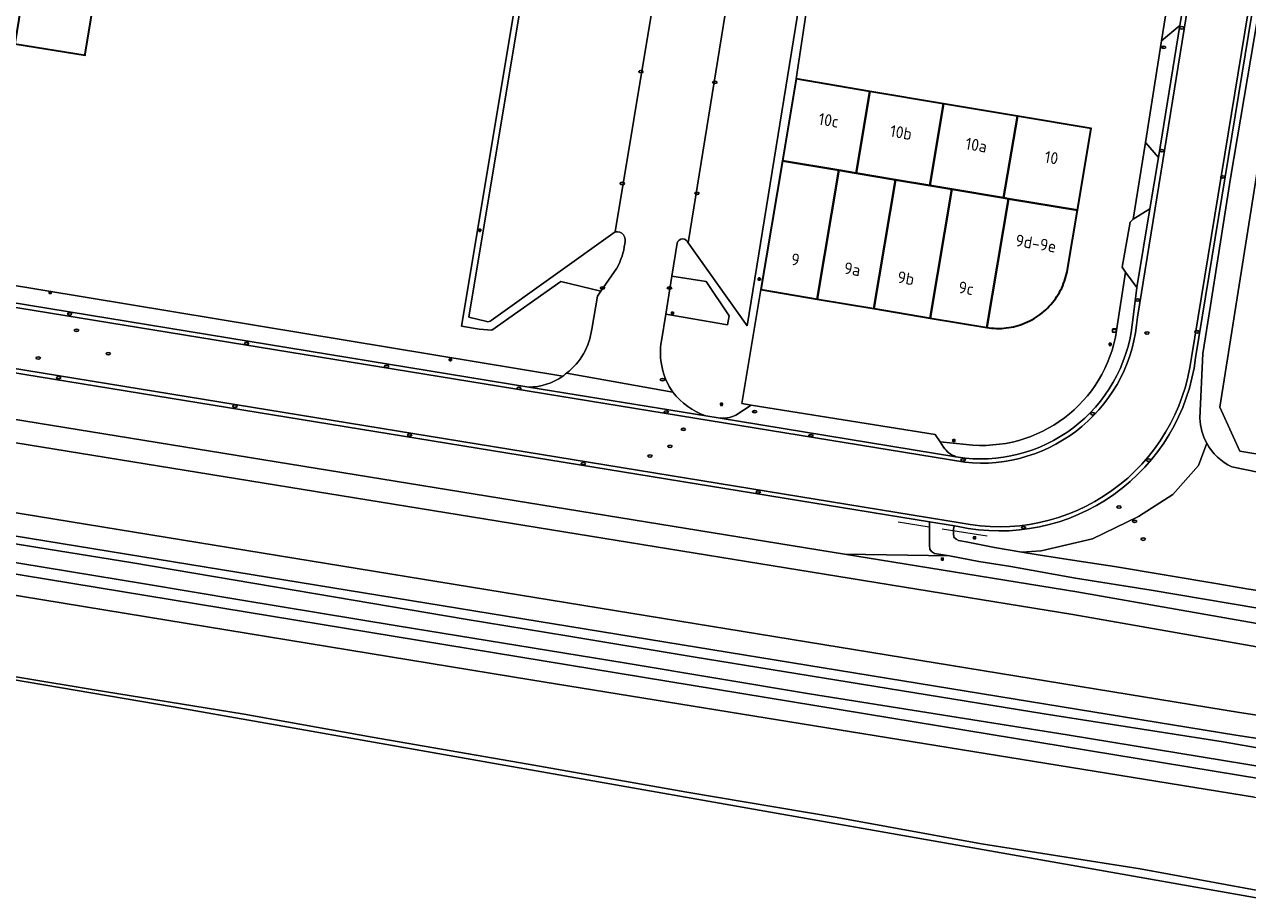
# Model space of a CAD drawing. Header units: metres. Extents: x 149984 to 156489, y 469398 to 478068.
# Tile 122 of 256: x 154093 to 154231, y 470489 to 470588. Entities that reach past the tile are written whole.
import ezdxf
from ezdxf.enums import TextEntityAlignment as Align

# ---------------------------------------------------------------- set-up
doc = ezdxf.new("R2010")
doc.units = ezdxf.units.M
doc.header["$LTSCALE"] = 0.75
for name, color, linetype, lineweight in [('B-WE-GR-GRAS-GV', 252, 'Continuous', 13), ('B-WE-IE-MEUBILAIR-S', 252, 'Continuous', 25), ('B-WE-IE-TERREINAFSCHEIDING_KUNSTMATIG_HEKWERK-G', 252, 'IE-TERREINAFSCHEIDING_KUNSTMATIG-SO', 18), ('B-WE-OG-BEBOUWING-GV', 6, 'Continuous', 35), ('B-WE-OG-BEBOUWING-T18', 1, 'Continuous', 18), ('B-WE-OG-TERREIN_BEGROEID-GV', 252, 'Continuous', 18), ('B-WE-OG-TERREIN_ERF-GV', 252, 'Continuous', 18), ('B-WE-OG-TERREIN_OEVER-GV', 252, 'Continuous', 18), ('B-WE-OG-WATER-GV', 252, 'Continuous', 18), ('B-WE-OG-WATER_MEER-GV', 252, 'Continuous', 18), ('B-WE-OG-WEG-GV', 252, 'Continuous', 18), ('B-WE-VH-GESLOTENVERHARDING_ASFALT-GV', 252, 'Continuous', 18), ('B-WE-VH-GESLOTENVERHARDING_BETON-GV', 252, 'Continuous', 18), ('B-WE-VH-OPENVERHARDING_BETONSTRAATSTEEN-GV', 252, 'Continuous', 18), ('B-WE-VH-OPENVERHARDING_TEGEL-GV', 252, 'Continuous', 18)]:
    doc.layers.add(name, color=color, linetype=linetype, lineweight=lineweight)
doc.styles.add('NLCS-ISO', font='NLCS-ISO.ttf')
doc.styles.add('NLCS-ISO-M750-T18', font='NLCS-ISO.ttf', dxfattribs={"height": 1.35})
doc.linetypes.add('IE-TERREINAFSCHEIDING_KUNSTMATIG-SO', pattern='A,4,[82,NLCS.SHX,S=0.75,R=90,X=0,Y=0],4,-2', length=10)

# ---------------------------------------------------------------- blocks, each defined once
blk = doc.blocks.new('SIE-MEUBILAIR_BORD_VERKEER-SO')
blk.add_lwpolyline([(-0.5625, -0.5625), (0.5625, -0.5625), (0.5625, 0.5625), (-0.5625, 0.5625)], close=True)
at = {"style": 'NLCS-ISO'}
blk.add_text('vb', height=0.75, dxfattribs=at).set_placement((0, 0), align=Align.MIDDLE_CENTER)
blk = doc.blocks.new('SIE-MEUBILAIR_KAST_ELEKTRA-SO')
for points in [[(-1, 1), (1, 1), (1, 0.84), (-1, 0.84)], [(-1, 0.76), (1, 0.76), (1, -1), (-1, -1)]]:
    blk.add_lwpolyline(points, close=True)
at = {"style": 'NLCS-ISO'}
blk.add_text('et', height=0.75, dxfattribs=at).set_placement((0, 0), align=Align.MIDDLE_CENTER)
blk = doc.blocks.new('SIE-MEUBILAIR_PAAL_LICHTMAST-SO')
for points in [[(-0.62, 0), (-1, 0)], [(-0.71, 0.71), (-0.44, 0.44)], [(0, 1), (0, 0.62)], [(0.44, 0.44), (0.71, 0.71)], [(1, 0), (0.62, 0)], [(-0.71, -0.71), (-0.44, -0.44)], [(0, -0.62), (0, -1)], [(0.44, -0.44), (0.71, -0.71)]]:
    blk.add_lwpolyline(points)
blk.add_circle((0, 0), 0.5)
blk = doc.blocks.new('SIE-MEUBILAIR_PUT_KOLK-SO')
blk.add_ellipse((0, 0), major_axis=(1.25, 0), ratio=0.54)
at = {"style": 'NLCS-ISO'}
blk.add_text('klk', height=0.75, dxfattribs=at).set_placement((0.03, 0), align=Align.MIDDLE_CENTER)
blk = doc.blocks.new('SIE-MEUBILAIR_PUT_RIOOLPUT-SO')
blk.add_ellipse((0, 0), major_axis=(1.25, 0), ratio=0.54)
at = {"style": 'NLCS-ISO'}
blk.add_text('ri', height=0.75, dxfattribs=at).set_placement((-0.04, 0.07), align=Align.MIDDLE_CENTER)
blk = doc.blocks.new('SIE-MEUBILAIR_PUT_BRANDKRAAN-SO')
blk.add_ellipse((0, 0), major_axis=(1.25, 0), ratio=0.54)
at = {"style": 'NLCS-ISO'}
blk.add_text('bk', height=0.75, dxfattribs=at).set_placement((0.03, 0), align=Align.MIDDLE_CENTER)

msp = doc.modelspace()

# ---------------------------------------------------------------- linework, layer by layer
at = {"layer": 'B-WE-GR-GRAS-GV', "flags": 128}
msp.add_lwpolyline([(154341.513, 470546.94), (154284.533, 470556.576), (154279.674, 470518.766), (154279.294, 470516.609), (154275.929, 470493.702), (154271.941, 470487.341), (154270.049, 470484.834), (154267.868, 470483.541), (154264.349, 470483.663), (154109.554, 470510.987), (153870.11, 470551.713), (153846.608, 470555.3), (153834.308, 470557.494)], dxfattribs=at)
at = {"layer": 'B-WE-IE-TERREINAFSCHEIDING_KUNSTMATIG_HEKWERK-G', "flags": 128}
for points in [[(154195.057, 470531.306), (154191.568, 470531.855)], [(154201.639, 470530.288), (154196.515, 470531.064)]]:
    msp.add_lwpolyline(points, dxfattribs=at)
at = {"layer": 'B-WE-OG-BEBOUWING-GV', "flags": 128}
for points in [[(154100.915, 470592.836), (154092.958, 470594.141), (154091.619, 470585.978), (154099.581, 470584.672), (154099.601, 470584.796)], [(154186.805, 470571.333), (154188.358, 470580.59), (154180.017, 470581.99), (154178.464, 470572.733), (154184.852, 470571.661)], [(154188.358, 470580.59), (154186.805, 470571.333), (154191.24, 470570.589), (154195.146, 470569.934), (154196.699, 470579.19)], [(154203.487, 470568.534), (154205.04, 470577.79), (154196.699, 470579.19), (154195.146, 470569.934), (154197.628, 470569.517)], [(154211.828, 470567.134), (154213.381, 470576.391), (154205.04, 470577.79), (154203.487, 470568.534), (154204.016, 470568.445)], [(154182.407, 470557.094), (154184.852, 470571.661), (154178.464, 470572.733), (154176.019, 470558.166)], [(154182.407, 470557.094), (154188.795, 470556.022), (154191.24, 470570.589), (154186.805, 470571.333), (154184.852, 470571.661)], [(154188.795, 470556.022), (154195.183, 470554.95), (154197.628, 470569.517), (154195.146, 470569.934), (154191.24, 470570.589)], [(154201.571, 470553.878), (154204.016, 470568.445), (154203.487, 470568.534), (154197.628, 470569.517), (154195.183, 470554.95)], [(154204.016, 470568.445), (154201.571, 470553.878), (154201.846, 470553.838), (154202.122, 470553.808), (154202.399, 470553.788), (154202.677, 470553.777), (154202.955, 470553.776), (154203.232, 470553.784), (154203.51, 470553.803), (154203.786, 470553.83), (154204.061, 470553.868), (154204.335, 470553.915), (154204.607, 470553.972), (154204.877, 470554.038), (154205.144, 470554.113), (154205.409, 470554.198), (154205.67, 470554.292), (154205.928, 470554.395), (154206.183, 470554.507), (154206.433, 470554.628), (154206.679, 470554.757), (154206.92, 470554.895), (154207.156, 470555.041), (154207.387, 470555.196), (154207.613, 470555.358), (154207.832, 470555.528), (154208.046, 470555.706), (154208.253, 470555.891), (154208.454, 470556.083), (154208.648, 470556.282), (154208.835, 470556.488), (154209.014, 470556.7), (154209.186, 470556.918), (154209.35, 470557.142), (154209.507, 470557.371), (154209.655, 470557.606), (154209.795, 470557.846), (154209.927, 470558.091), (154210.05, 470558.34), (154210.164, 470558.594), (154210.269, 470558.851), (154210.365, 470559.111), (154210.452, 470559.375), (154210.53, 470559.642), (154210.598, 470559.911), (154210.657, 470560.183), (154210.707, 470560.456), (154211.828, 470567.134)]]:
    msp.add_lwpolyline(points, close=True, dxfattribs=at)
at = {"layer": 'B-WE-OG-TERREIN_BEGROEID-GV', "flags": 128}
msp.add_lwpolyline([(154169.822, 470559.067), (154165.952, 470559.686), (154165.262, 470555.391), (154172.245, 470554.165), (154172.435, 470555.201)], close=True, dxfattribs=at)
at = {"layer": 'B-WE-OG-TERREIN_ERF-GV', "flags": 128}
for points in [[(154216.267, 470553.545), (154217.277, 470560.137), (154216.902, 470560.702), (154217.782, 470565.801), (154218.137, 470566.136), (154219.542, 470574.809), (154221.324, 470586.298), (154222.927, 470596.233), (154223.807, 470602.36), (154225.006, 470608.673), (154226.227, 470616.112), (154226.657, 470618.725), (154228.381, 470628.609), (154228.623, 470629.604)], [(154156.881, 470553.703), (154157.545, 470557.444), (154157.928, 470557.996), (154153.375, 470559.094), (154145.588, 470553.563), (154144.152, 470553.697), (154142.17, 470554.027), (154142.587, 470556.47), (154151.036, 470607.225), (154155.294, 470606.539), (154163.674, 470612.861), (154164.34, 470616.62), (154152.736, 470618.595)], [(154182.547, 470598.798), (154180.017, 470581.99), (154188.358, 470580.59), (154196.699, 470579.19), (154205.04, 470577.79), (154213.381, 470576.391), (154211.828, 470567.134), (154210.707, 470560.456), (154210.657, 470560.183), (154210.598, 470559.911), (154210.53, 470559.642), (154210.452, 470559.375), (154210.365, 470559.111), (154210.269, 470558.851), (154210.164, 470558.594), (154210.05, 470558.34), (154209.927, 470558.091), (154209.795, 470557.846), (154209.655, 470557.606), (154209.507, 470557.371), (154209.35, 470557.142), (154209.186, 470556.918), (154209.014, 470556.7), (154208.835, 470556.488), (154208.648, 470556.282), (154208.454, 470556.083), (154208.253, 470555.891), (154208.046, 470555.706), (154207.832, 470555.528), (154207.613, 470555.358), (154207.387, 470555.196), (154207.156, 470555.041), (154206.92, 470554.895), (154206.679, 470554.757), (154206.433, 470554.628), (154206.183, 470554.507), (154205.928, 470554.395), (154205.67, 470554.292), (154205.409, 470554.198), (154205.144, 470554.113), (154204.877, 470554.038), (154204.607, 470553.972), (154204.335, 470553.915), (154204.061, 470553.868), (154203.786, 470553.83), (154203.51, 470553.803), (154203.232, 470553.784), (154202.955, 470553.776), (154202.677, 470553.777), (154202.399, 470553.788), (154202.122, 470553.808), (154201.846, 470553.838), (154201.571, 470553.878), (154195.183, 470554.95), (154188.795, 470556.022), (154182.407, 470557.094), (154176.019, 470558.166), (154173.854, 470545.27), (154174.924, 470545.108), (154195.721, 470541.766), (154196.308, 470540.939), (154199.236, 470540.66)], [(154100.915, 470592.836), (154099.601, 470584.796), (154099.581, 470584.672), (154091.619, 470585.978)], [(153910.665, 470588.149), (153916.765, 470587.176), (153951.687, 470581.442), (153954.813, 470580.932), (153964.078, 470579.326), (153996.713, 470574.088), (154036.485, 470567.614), (154049.905, 470565.471), (154055.907, 470564.484), (154078.246, 470560.785), (154084.942, 470559.724), (154153.602, 470548.375)]]:
    msp.add_lwpolyline(points, dxfattribs=at)
at = {"layer": 'B-WE-OG-TERREIN_ERF-GV'}
for points in [[(154154.039, 470548.714, 0.2022142), (154156.881, 470553.703)], [(154199.236, 470540.66, 0.404059), (154216.267, 470553.545)], [(154153.602, 470548.375, 0.0206153), (154154.039, 470548.714)]]:
    msp.add_lwpolyline(points, format="xyb", dxfattribs=at)
at = {"layer": 'B-WE-OG-TERREIN_OEVER-GV', "flags": 128}
for points in [[(154248.466, 470539.647), (154247.742, 470539.75), (154244.168, 470537.595), (154230.19, 470539.89), (154227.953, 470544.884), (154238.051, 470608.674), (154240.739, 470619.832), (154246.671, 470634.404), (154250.58, 470637.419), (154252.033, 470637.701)], [(154244.531, 470634.183), (154241.65, 470627.284), (154239.546, 470624.068), (154238.674, 470622.131), (154236.372, 470612.295), (154233.914, 470598.955), (154231.818, 470586.579), (154229.136, 470570.763), (154226.875, 470556.372), (154226.006, 470550.929), (154225.687, 470543.621)], [(153840.415, 470578.754), (153841.296, 470579.115), (153842.39, 470581.309), (153852.093, 470579.734), (153852.423, 470581.602), (153854.564, 470581.195), (153854.288, 470579.377), (154000, 470555.721), (154211.328, 470521.413), (154241.997, 470516.016)], [(154254.87, 470506.584), (154230.151, 470510.346), (154000, 470547.886), (153854.262, 470571.658), (153841.984, 470574.268), (153841.01, 470576.494), (153840.179, 470576.943)], [(154261.576, 470495.951), (154261.082, 470497.445), (154260.841, 470498.175), (154249.844, 470500), (154249.543, 470500.05), (154000, 470541.076), (153833.511, 470568.447), (153823.536, 470569.825), (153816.8, 470571.01), (153808.856, 470572.051), (153796.095, 470574.072)], [(153795.516, 470572.223), (153814.432, 470569.007), (154000, 470538.608), (154150.244, 470513.995), (154231.857, 470500.778), (154236.647, 470500), (154261.576, 470495.951)], [(153834.308, 470557.494), (153846.608, 470555.3), (153870.11, 470551.713), (154109.554, 470510.987), (154264.349, 470483.663), (154267.868, 470483.541), (154270.049, 470484.834), (154271.941, 470487.341), (154275.929, 470493.702), (154279.294, 470516.609), (154279.674, 470518.766), (154284.533, 470556.576)], [(154229.3, 470538.109), (154238.321, 470536.261), (154244.6, 470535.615)], [(154232.062, 470490.226), (154218.913, 470492.65), (154200.989, 470495.467), (154184.649, 470498.468), (154167.639, 470501.321), (154149.702, 470504.508), (154132.067, 470507.548), (154117.578, 470510.144), (154100.388, 470512.934), (154085.116, 470515.462), (154068.715, 470518.344), (154054.909, 470520.692), (154039.661, 470523.213), (154020.573, 470526.51), (154001.308, 470529.946), (153983.958, 470532.87), (153964.86, 470535.827)]]:
    msp.add_lwpolyline(points, dxfattribs=at)
msp.add_lwpolyline([(153883.387, 470577.291), (153840.916, 470584.186), (153838.758, 470579.86), (153838.347, 470576.087), (153840.134, 470571.999), (153853.781, 470569.098), (154000, 470545.248), (154229.746, 470507.774), (154258.224, 470503.44), (154259.838, 470515.52), (154211.762, 470523.98), (154185.489, 470528.245), (154000, 470558.359), (153913.483, 470572.405), (153912.187, 470572.212), (153884.329, 470576.562)], close=True, dxfattribs=at)
at = {"layer": 'B-WE-OG-TERREIN_OEVER-GV'}
for points in [[(154225.687, 470543.621, 0.1166442), (154226.454, 470540.807)], [(154226.454, 470540.807, 0.1583434), (154229.3, 470538.109)]]:
    msp.add_lwpolyline(points, format="xyb", dxfattribs=at)
at = {"layer": 'B-WE-OG-WATER-GV', "flags": 128}
for points in [[(154231.857, 470500.778), (154150.244, 470513.995), (154000, 470538.608), (153814.432, 470569.007)], [(153964.86, 470535.827), (153983.958, 470532.87), (154001.308, 470529.946), (154020.573, 470526.51), (154039.661, 470523.213), (154054.909, 470520.692), (154068.715, 470518.344), (154085.116, 470515.462), (154100.388, 470512.934), (154117.578, 470510.144), (154132.067, 470507.548), (154149.702, 470504.508), (154167.639, 470501.321), (154184.649, 470498.468), (154200.989, 470495.467), (154218.913, 470492.65), (154232.062, 470490.226)]]:
    msp.add_lwpolyline(points, dxfattribs=at)
at = {"layer": 'B-WE-OG-WATER_MEER-GV', "flags": 128}
for points in [[(154252.033, 470637.701), (154250.58, 470637.419), (154246.671, 470634.404), (154240.739, 470619.832), (154238.051, 470608.674), (154227.953, 470544.884), (154230.19, 470539.89), (154244.168, 470537.595), (154247.742, 470539.75), (154248.466, 470539.647)], [(154241.997, 470516.016), (154211.328, 470521.413), (154000, 470555.721), (153854.288, 470579.377), (153854.564, 470581.195), (153852.423, 470581.602), (153852.093, 470579.734), (153842.39, 470581.309), (153841.296, 470579.115), (153840.415, 470578.754)], [(153840.179, 470576.943), (153841.01, 470576.494), (153841.984, 470574.268), (153854.262, 470571.658), (154000, 470547.886), (154230.151, 470510.346), (154254.87, 470506.584)]]:
    msp.add_lwpolyline(points, dxfattribs=at)
at = {"layer": 'B-WE-OG-WEG-GV', "flags": 128}
for points in [[(154253.225, 470638.992), (154255.617, 470641.583), (154255.29, 470641.622), (154253.822, 470641.722), (154251.955, 470641.631), (154250.904, 470641.486), (154249.653, 470641.187), (154248.53, 470640.752), (154247.234, 470640.045), (154245.666, 470639.085), (154244.932, 470638.414), (154243.89, 470637.281), (154242.92, 470636.022), (154242.304, 470634.807), (154241.905, 470633.683), (154241.597, 470632.841), (154241.116, 470630.829), (154240.409, 470627.466), (154240.183, 470626.533), (154239.739, 470626.261), (154238.47, 470625.808), (154237.555, 470625.699), (154237.518, 470625.69), (154225.201, 470550.455)], [(154225.687, 470543.621), (154226.006, 470550.929), (154226.875, 470556.372), (154229.136, 470570.763), (154231.818, 470586.579), (154233.914, 470598.955), (154236.372, 470612.295), (154238.674, 470622.131), (154239.546, 470624.068), (154241.65, 470627.284), (154244.531, 470634.183)], [(153796.095, 470574.072), (153808.856, 470572.051), (153816.8, 470571.01), (153823.536, 470569.825), (153833.511, 470568.447), (154000, 470541.076), (154249.543, 470500.05), (154249.844, 470500)], [(154258.224, 470503.44), (154229.746, 470507.774), (154000, 470545.248), (153853.781, 470569.098)], [(154233.404, 470504.07), (154210.657, 470507.822), (154181.53, 470512.462), (154160.559, 470515.942), (154134.876, 470520.129), (154117.095, 470523.065), (154106.31, 470524.896), (154077.818, 470529.554), (154051.337, 470533.832), (154045.301, 470534.738), (154022.971, 470538.254), (154009.232, 470540.556), (153978.582, 470545.378), (153951.141, 470549.909)], [(153956.651, 470551.069), (153971.84, 470548.495), (153993.554, 470545.088), (154008.888, 470542.514), (154027.883, 470539.686), (154043.362, 470537.185), (154066.127, 470533.379), (154091.901, 470529.391), (154104.733, 470527.289), (154125.686, 470523.772), (154142.579, 470520.909), (154154.07, 470519.024), (154168.353, 470516.631), (154208.083, 470510.178), (154228.311, 470507.007), (154239.748, 470505.031)], [(154198.338, 470531.367), (154197.915, 470531.436), (154197.904, 470531.417), (154197.827, 470531.072), (154197.809, 470530.583), (154197.863, 470530.166), (154198.099, 470529.93), (154198.389, 470529.785), (154199.259, 470529.64), (154202.449, 470529.006), (154205.533, 470528.489), (154207.73, 470528.618), (154213.534, 470529.972), (154218.757, 470532.487), (154222.626, 470535.002), (154225.528, 470538.291), (154226.454, 470540.807)], [(154226.454, 470540.807), (154225.528, 470538.291), (154222.626, 470535.002)], [(154244.6, 470535.615), (154238.321, 470536.261), (154229.3, 470538.109)], [(154222.626, 470535.002), (154218.757, 470532.487), (154213.534, 470529.972), (154207.73, 470528.618), (154205.533, 470528.489), (154207.397, 470528.172), (154211.783, 470527.483), (154216.024, 470526.831), (154227.479, 470524.91), (154230.978, 470524.312), (154238.717, 470523.115)], [(154235.355, 470521.593), (154220.184, 470524.185), (154211.629, 470525.544), (154204.306, 470526.831), (154200.663, 470527.42), (154197.373, 470528.045), (154185.489, 470528.245), (154211.762, 470523.98), (154259.838, 470515.52)]]:
    msp.add_lwpolyline(points, dxfattribs=at)
msp.add_lwpolyline([(153930.659, 470574.969), (153930.612, 470574.958), (153913.483, 470572.405), (154000, 470558.359), (154185.489, 470528.245), (154197.373, 470528.045), (154195.679, 470528.308), (154195.325, 470528.535), (154195.126, 470528.825), (154195.09, 470529.251), (154195.099, 470531.081), (154195.108, 470531.893)], close=True, dxfattribs=at)
at = {"layer": 'B-WE-OG-WEG-GV'}
for points in [[(154225.201, 470550.455, -0.4394051), (154198.338, 470531.367)], [(154226.454, 470540.807, -0.1166442), (154225.687, 470543.621)], [(154229.3, 470538.109, -0.1583434), (154226.454, 470540.807)]]:
    msp.add_lwpolyline(points, format="xyb", dxfattribs=at)
at = {"layer": 'B-WE-VH-GESLOTENVERHARDING_ASFALT-GV', "flags": 128}
for points in [[(154224.73, 470550.503), (154238.684, 470635.63)], [(154230.681, 470629.558), (154218.61, 470555.048)], [(154168.775, 470620.695), (154168.004, 470615.551), (154159.527, 470564.702)], [(154167.793, 470563.444), (154175.768, 470612.648), (154174.356, 470614.311)], [(153868.885, 470592.593), (153856.109, 470594.626), (153846.353, 470596.743), (153836.483, 470598.325), (153831.555, 470598.913), (153821.5, 470600.286), (153819.786, 470600.611), (153791.932, 470609.591), (153791.795, 470606.698), (153791.548, 470601.489), (153791.303, 470596.336), (153791.169, 470593.51), (153798.712, 470593.9), (153810.353, 470594.074), (153818.261, 470593.869), (153819.978, 470593.579), (153826.197, 470592.555), (153833.917, 470590.823), (153843.753, 470589.093), (153856.143, 470587.659), (154198.566, 470531.788)], [(154199.082, 470538.635), (153910.517, 470585.664)], [(154164.779, 470552.392), (154165.262, 470555.391), (154165.952, 470559.686), (154166.553, 470563.42)], [(154159.746, 470560.61), (154157.928, 470557.996), (154157.545, 470557.444), (154156.881, 470553.703)], [(154154.039, 470548.714), (154166.071, 470546.56)]]:
    msp.add_lwpolyline(points, dxfattribs=at)
at = {"layer": 'B-WE-VH-GESLOTENVERHARDING_ASFALT-GV'}
for points in [[(154159.527, 470564.702, -0.5962604), (154160.621, 470563.357)], [(154166.553, 470563.42, -0.7548369), (154167.793, 470563.444)], [(154160.621, 470563.357, -0.0952841), (154159.746, 470560.61)], [(154218.61, 470555.048, -0.4254514), (154199.082, 470538.635)], [(154156.881, 470553.703, -0.2022142), (154154.039, 470548.714)], [(154166.071, 470546.56, -0.1975595), (154164.779, 470552.392)], [(154198.566, 470531.788, 0.4367508), (154224.73, 470550.503)]]:
    msp.add_lwpolyline(points, format="xyb", dxfattribs=at)
at = {"layer": 'B-WE-VH-GESLOTENVERHARDING_BETON-GV', "flags": 128}
for points in [[(154238.684, 470635.63), (154224.73, 470550.503)], [(154225.201, 470550.455), (154237.518, 470625.69), (154238.039, 470628.872), (154239.135, 470635.568)], [(154230.169, 470629.649), (154230.02, 470628.726), (154228.166, 470617.249), (154226.505, 470607.029), (154225.991, 470603.849), (154224.383, 470593.913), (154223.426, 470588.046), (154220.991, 470573.107), (154220.026, 470567.306), (154218.543, 470558.394), (154218.125, 470555.054)], [(154218.61, 470555.048), (154230.681, 470629.558)], [(154198.566, 470531.788), (153856.143, 470587.659), (153843.753, 470589.093), (153833.917, 470590.823), (153826.197, 470592.555), (153819.978, 470593.579), (153819.896, 470593.102), (153826.074, 470592.08), (153833.819, 470590.311), (153833.94, 470590.291), (153837.968, 470589.605), (153843.686, 470588.633), (153856.074, 470587.158), (153874.539, 470584.137), (153874.815, 470584.091), (153889.547, 470581.667), (153889.817, 470581.623), (153914.148, 470577.659), (153930.556, 470574.985), (153930.659, 470574.969), (154195.108, 470531.893), (154197.915, 470531.436), (154198.338, 470531.367)], [(154199.136, 470539.1), (154198.094, 470539.269), (154171.196, 470543.646), (154169.806, 470543.873), (154149.756, 470547.143), (154086.221, 470557.54), (154076.439, 470559.141), (154057.09, 470562.257), (154048.174, 470563.694), (154037.673, 470565.406), (153994.592, 470572.43), (153965.393, 470577.199), (153953.143, 470579.2), (153951.41, 470579.486), (153914.744, 470585.527), (153910.576, 470586.189)], [(153910.517, 470585.664), (154199.082, 470538.635)], [(153951.141, 470549.909), (153978.582, 470545.378), (154009.232, 470540.556), (154022.971, 470538.254), (154045.301, 470534.738), (154051.337, 470533.832), (154077.818, 470529.554), (154106.31, 470524.896), (154117.095, 470523.065), (154134.876, 470520.129), (154160.559, 470515.942), (154181.53, 470512.462), (154210.657, 470507.822), (154233.404, 470504.07)], [(154239.748, 470505.031), (154228.311, 470507.007), (154208.083, 470510.178), (154168.353, 470516.631), (154154.07, 470519.024), (154142.579, 470520.909), (154125.686, 470523.772), (154104.733, 470527.289), (154091.901, 470529.391), (154066.127, 470533.379), (154043.362, 470537.185), (154027.883, 470539.686), (154008.888, 470542.514), (153993.554, 470545.088), (153971.84, 470548.495), (153956.651, 470551.069)], [(154238.717, 470523.115), (154230.978, 470524.312), (154227.479, 470524.91), (154216.024, 470526.831), (154211.783, 470527.483), (154207.397, 470528.172), (154205.533, 470528.489), (154202.449, 470529.006), (154199.259, 470529.64), (154198.389, 470529.785), (154198.099, 470529.93), (154197.863, 470530.166), (154197.809, 470530.583), (154197.827, 470531.072), (154197.904, 470531.417), (154197.915, 470531.436), (154195.108, 470531.893), (154195.099, 470531.081), (154195.09, 470529.251), (154195.126, 470528.825), (154195.325, 470528.535), (154195.679, 470528.308), (154197.373, 470528.045), (154200.663, 470527.42), (154204.306, 470526.831), (154211.629, 470525.544), (154220.184, 470524.185), (154235.355, 470521.593)]]:
    msp.add_lwpolyline(points, dxfattribs=at)
at = {"layer": 'B-WE-VH-GESLOTENVERHARDING_BETON-GV'}
for points in [[(154199.082, 470538.635, 0.4254514), (154218.61, 470555.048)], [(154218.125, 470555.054, -0.4231765), (154199.136, 470539.1)], [(154198.338, 470531.367, 0.4394051), (154225.201, 470550.455)], [(154224.73, 470550.503, -0.4367508), (154198.566, 470531.788)]]:
    msp.add_lwpolyline(points, format="xyb", dxfattribs=at)
at = {"layer": 'B-WE-VH-OPENVERHARDING_BETONSTRAATSTEEN-GV', "flags": 128}
for points in [[(154145.506, 470554.668), (154159.527, 470564.702), (154168.004, 470615.551)], [(154175.768, 470612.648), (154167.793, 470563.444), (154174.487, 470554.057), (154182.546, 470603.926)], [(154150.817, 470602.16), (154142.993, 470555.044), (154145.009, 470554.553)], [(154084.942, 470559.724), (154086.221, 470557.54), (154149.756, 470547.143)], [(154153.602, 470548.375), (154084.942, 470559.724)], [(154218.125, 470555.054), (154218.543, 470558.394), (154217.277, 470560.137), (154216.267, 470553.545)], [(154166.071, 470546.56), (154154.039, 470548.714)], [(154149.756, 470547.143), (154169.806, 470543.873)], [(154174.924, 470545.108), (154173.177, 470543.962)], [(154196.693, 470540.346), (154196.308, 470540.939), (154195.721, 470541.766), (154174.924, 470545.108)], [(154171.196, 470543.646), (154198.094, 470539.269)], [(154199.236, 470540.66), (154196.308, 470540.939), (154196.693, 470540.346)], [(154198.094, 470539.269), (154199.136, 470539.1)]]:
    msp.add_lwpolyline(points, dxfattribs=at)
for points in [[(154222.927, 470596.233), (154221.324, 470586.298), (154223.426, 470588.046), (154224.383, 470593.913)], [(154223.426, 470588.046), (154221.324, 470586.298), (154219.542, 470574.809), (154220.991, 470573.107)], [(154218.137, 470566.136), (154220.026, 470567.306), (154220.991, 470573.107), (154219.542, 470574.809)], [(154220.026, 470567.306), (154218.137, 470566.136), (154217.782, 470565.801), (154216.902, 470560.702), (154217.277, 470560.137), (154218.543, 470558.394)]]:
    msp.add_lwpolyline(points, close=True, dxfattribs=at)
at = {"layer": 'B-WE-VH-OPENVERHARDING_BETONSTRAATSTEEN-GV'}
for points in [[(154145.009, 470554.553, 0.2591828), (154145.506, 470554.668)], [(154199.136, 470539.1, 0.4231765), (154218.125, 470555.054)], [(154216.267, 470553.545, -0.404059), (154199.236, 470540.66)], [(154154.039, 470548.714, -0.0206153), (154153.602, 470548.375)], [(154153.602, 470548.375, -0.1558176), (154149.756, 470547.143)], [(154149.756, 470547.143, 0.1558176), (154153.602, 470548.375)], [(154169.806, 470543.873, -0.1428497), (154166.071, 470546.56)], [(154173.177, 470543.962, -0.1454644), (154171.196, 470543.646)], [(154198.094, 470539.269, -0.1676162), (154196.693, 470540.346)], [(154196.693, 470540.346, 0.1676162), (154198.094, 470539.269)]]:
    msp.add_lwpolyline(points, format="xyb", dxfattribs=at)
at = {"layer": 'B-WE-VH-OPENVERHARDING_TEGEL-GV', "flags": 128}
for points in [[(154173.567, 470648.489), (154158.019, 470650.878), (154157.087, 470645.18), (154152.736, 470618.595), (154164.34, 470616.62), (154163.674, 470612.861), (154155.294, 470606.539), (154151.036, 470607.225), (154142.587, 470556.47), (154142.17, 470554.027), (154144.152, 470553.697), (154145.588, 470553.563), (154153.375, 470559.094), (154157.928, 470557.996), (154159.746, 470560.61)], [(154176.019, 470558.166), (154178.464, 470572.733), (154180.017, 470581.99), (154182.547, 470598.798), (154184.87, 470613.009), (154186.87, 470625.247), (154188.866, 470637.46), (154190.25, 470645.927), (154179.34, 470647.733), (154178.583, 470642.573)], [(154182.546, 470603.926), (154174.487, 470554.057), (154167.793, 470563.444)], [(154145.009, 470554.553), (154142.993, 470555.044), (154150.817, 470602.16)], [(154159.527, 470564.702), (154145.506, 470554.668)], [(154166.553, 470563.42), (154165.952, 470559.686), (154169.822, 470559.067), (154172.435, 470555.201), (154172.245, 470554.165), (154165.262, 470555.391), (154164.779, 470552.392)], [(154173.177, 470543.962), (154174.924, 470545.108), (154173.854, 470545.27), (154176.019, 470558.166)], [(154169.806, 470543.873), (154171.196, 470543.646)]]:
    msp.add_lwpolyline(points, dxfattribs=at)
at = {"layer": 'B-WE-VH-OPENVERHARDING_TEGEL-GV'}
for points in [[(154160.621, 470563.357, 0.5962604), (154159.527, 470564.702)], [(154167.793, 470563.444, 0.7548369), (154166.553, 470563.42)], [(154159.746, 470560.61, 0.0952841), (154160.621, 470563.357)], [(154145.506, 470554.668, -0.2591828), (154145.009, 470554.553)], [(154164.779, 470552.392, 0.1975595), (154166.071, 470546.56)], [(154166.071, 470546.56, 0.1428497), (154169.806, 470543.873)], [(154171.196, 470543.646, 0.1454644), (154173.177, 470543.962)]]:
    msp.add_lwpolyline(points, format="xyb", dxfattribs=at)

# ---------------------------------------------------------------- block references
at = {"layer": 'B-WE-IE-MEUBILAIR-S', "xscale": 0.2, "yscale": 0.2, "zscale": 0.2}
for name, p in [('SIE-MEUBILAIR_PUT_KOLK-SO', (154223.634, 470587.776)), ('SIE-MEUBILAIR_PUT_BRANDKRAAN-SO', (154221.578, 470585.582)), ('SIE-MEUBILAIR_PUT_KOLK-SO', (154162.461, 470582.831)), ('SIE-MEUBILAIR_PUT_KOLK-SO', (154170.814, 470581.623)), ('SIE-MEUBILAIR_PUT_KOLK-SO', (154221.363, 470573.88)), ('SIE-MEUBILAIR_PUT_KOLK-SO', (154228.276, 470570.905)), ('SIE-MEUBILAIR_PUT_KOLK-SO', (154160.351, 470570.168)), ('SIE-MEUBILAIR_PUT_KOLK-SO', (154168.792, 470569.044)), ('SIE-MEUBILAIR_PAAL_LICHTMAST-SO', (154144.219, 470564.881)), ('SIE-MEUBILAIR_PUT_KOLK-SO', (154158.113, 470558.338)), ('SIE-MEUBILAIR_PUT_KOLK-SO', (154165.685, 470558.361)), ('SIE-MEUBILAIR_PAAL_LICHTMAST-SO', (154175.844, 470559.358)), ('SIE-MEUBILAIR_PAAL_LICHTMAST-SO', (154095.628, 470557.835)), ('SIE-MEUBILAIR_PUT_KOLK-SO', (154218.646, 470556.989)), ('SIE-MEUBILAIR_PUT_KOLK-SO', (154097.837, 470555.395)), ('SIE-MEUBILAIR_BORD_VERKEER-SO', (154166.022, 470555.486)), ('SIE-MEUBILAIR_PUT_RIOOLPUT-SO', (154098.601, 470553.55)), ('SIE-MEUBILAIR_KAST_ELEKTRA-SO', (154216, 470553.546)), ('SIE-MEUBILAIR_PUT_RIOOLPUT-SO', (154219.707, 470553.244)), ('SIE-MEUBILAIR_PUT_KOLK-SO', (154225.382, 470553.392)), ('SIE-MEUBILAIR_PUT_KOLK-SO', (154117.847, 470552.093)), ('SIE-MEUBILAIR_PAAL_LICHTMAST-SO', (154215.534, 470551.985)), ('SIE-MEUBILAIR_PUT_RIOOLPUT-SO', (154094.272, 470550.423)), ('SIE-MEUBILAIR_PUT_RIOOLPUT-SO', (154102.197, 470550.914)), ('SIE-MEUBILAIR_PAAL_LICHTMAST-SO', (154140.893, 470550.237)), ('SIE-MEUBILAIR_PUT_KOLK-SO', (154133.695, 470549.489)), ('SIE-MEUBILAIR_PUT_KOLK-SO', (154096.59, 470548.224)), ('SIE-MEUBILAIR_PUT_KOLK-SO', (154148.656, 470547.002)), ('SIE-MEUBILAIR_PUT_RIOOLPUT-SO', (154164.89, 470547.992)), ('SIE-MEUBILAIR_PUT_KOLK-SO', (154116.527, 470544.984)), ('SIE-MEUBILAIR_PUT_KOLK-SO', (154165.323, 470544.314)), ('SIE-MEUBILAIR_PAAL_LICHTMAST-SO', (154171.564, 470545.199)), ('SIE-MEUBILAIR_PUT_BRANDKRAAN-SO', (154175.312, 470544.376)), ('SIE-MEUBILAIR_PUT_KOLK-SO', (154213.565, 470544.119)), ('SIE-MEUBILAIR_PUT_KOLK-SO', (154136.285, 470541.728)), ('SIE-MEUBILAIR_PUT_RIOOLPUT-SO', (154167.26, 470542.373)), ('SIE-MEUBILAIR_PUT_KOLK-SO', (154181.679, 470541.638)), ('SIE-MEUBILAIR_PUT_RIOOLPUT-SO', (154165.734, 470540.426)), ('SIE-MEUBILAIR_PAAL_LICHTMAST-SO', (154197.844, 470541.1)), ('SIE-MEUBILAIR_PUT_RIOOLPUT-SO', (154163.473, 470539.342)), ('SIE-MEUBILAIR_PUT_KOLK-SO', (154198.902, 470538.881)), ('SIE-MEUBILAIR_PUT_KOLK-SO', (154219.899, 470538.877)), ('SIE-MEUBILAIR_PUT_KOLK-SO', (154155.941, 470538.484)), ('SIE-MEUBILAIR_PUT_KOLK-SO', (154175.727, 470535.282)), ('SIE-MEUBILAIR_PUT_RIOOLPUT-SO', (154216.529, 470533.579)), ('SIE-MEUBILAIR_PUT_RIOOLPUT-SO', (154218.3, 470531.942)), ('SIE-MEUBILAIR_PUT_KOLK-SO', (154205.742, 470531.237)), ('SIE-MEUBILAIR_BORD_VERKEER-SO', (154200.193, 470530.094)), ('SIE-MEUBILAIR_PUT_RIOOLPUT-SO', (154219.275, 470529.943)), ('SIE-MEUBILAIR_BORD_VERKEER-SO', (154196.55, 470527.68))]:
    msp.add_blockref(name, p, dxfattribs=at)

# ---------------------------------------------------------------- texts
at = {"layer": 'B-WE-OG-BEBOUWING-T18', "style": 'NLCS-ISO-M750-T18'}
for s, p in [('10c', (154183.694, 470577.317)), ('10b', (154191.878, 470575.943)), ('10a', (154200.396, 470574.514)), ('10', (154208.899, 470573.087)), ('9d-9e', (154207.144, 470563.39)), ('9', (154179.93, 470561.566)), ('9a', (154186.366, 470560.486)), ('9b', (154192.431, 470559.468)), ('9c', (154199.235, 470558.326))]:
    msp.add_text(s, height=1.35, rotation=350.5, dxfattribs=at).set_placement(p, align=Align.MIDDLE)

doc.saveas('drawing.dxf')
